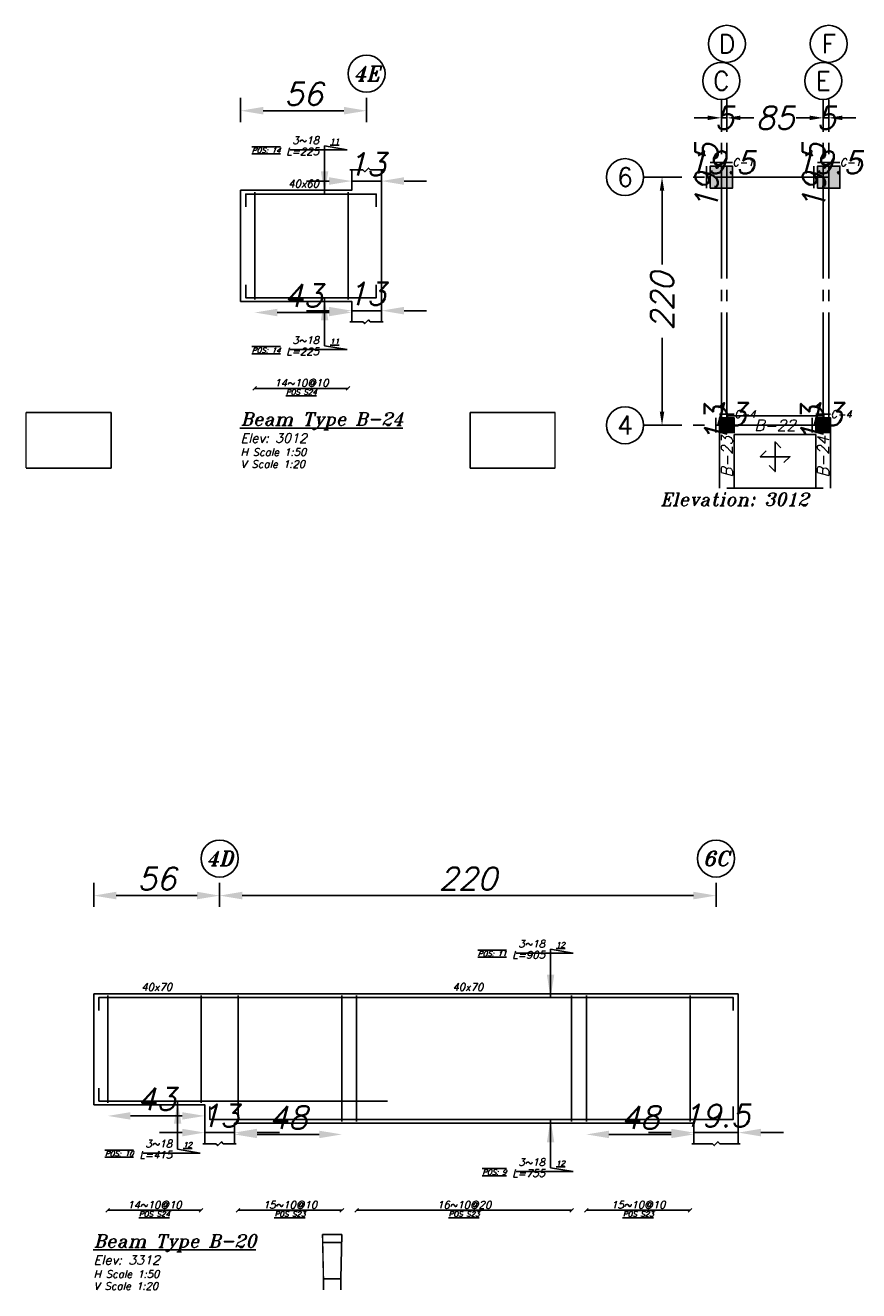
# Model space of a CAD drawing. Header units: inches. Extents: x 826 to 1034, y 702 to 834.
# Tile 32 of 93: x 834 to 842, y 793 to 804. Entities that reach past the tile are written whole.
import ezdxf
from ezdxf.enums import TextEntityAlignment as Align

# ---------------------------------------------------------------- set-up
doc = ezdxf.new("R2010")
doc.units = ezdxf.units.IN
doc.header["$MEASUREMENT"] = 0
doc.linetypes.add('SAZE_Axis1', pattern=[1.2, 1, -0.1, 0, -0.1])
doc.layers.add('SAZE_DRAWINGS', color=7, linetype='Continuous')
doc.styles.add('SAZE_STYLE', font='romansp.shx', dxfattribs={"oblique": 15})
doc.styles.add('SAZE_STYLE1', font='romant.shx', dxfattribs={"oblique": 15})
doc.dimstyles.new('SAZE_DIM_STYLE', dxfattribs={"dimtxt": 0.2, "dimasz": 0.2, "dimexe": 0.1, "dimexo": 0.05, "dimgap": 0.05, "dimtad": 0, "dimzin": 0, "dimdsep": 46, "dimtxsty": 'SAZE_STYLE', "dimcen": 0.09, "dimclrd": 2, "dimclre": 2, "dimclrt": 3, "dimadec": 0, "dimazin": 0, "dimtfac": 1, "dimtdec": 4, "dimtix": 1, "dimtmove": 1, "dimatfit": 3, "dimfxl": 1, "dimtolj": 1, "dimtzin": 0, "dimarcsym": 0})

# ---------------------------------------------------------------- blocks, each defined once
blk = doc.blocks.new('*D4325')
at = {"layer": 'Defpoints', "color": 0, "transparency": 16777216}
for p in [(837.231, 802.686), (837.494, 802.686), (837.494, 802.587)]:
    blk.add_point(p, dxfattribs=at)
at = {"layer": 'SAZE_DRAWINGS', "color": 2, "lineweight": -2, "transparency": 16777216}
for p, q in [((837.031, 802.587), (836.831, 802.587)), ((837.231, 802.587), (837.494, 802.587)), ((837.694, 802.587), (837.894, 802.587))]:
    blk.add_line(p, q, dxfattribs=at)
at = {"layer": 'SAZE_DRAWINGS', "color": 2, "transparency": 16777216}
for points in [[(837.031, 802.621), (837.031, 802.554), (837.231, 802.587)], [(837.694, 802.621), (837.694, 802.554), (837.494, 802.587)]]:
    blk.add_solid(points, dxfattribs=at)
at = {"layer": 'SAZE_DRAWINGS', "color": 3, "transparency": 16777216, "insert": (837.362, 802.737), "char_height": 0.2, "attachment_point": 5, "style": 'SAZE_STYLE'}
blk.add_mtext('\\A1;13', dxfattribs=at)
blk = doc.blocks.new('*D4326')
at = {"layer": 'Defpoints', "color": 0, "transparency": 16777216}
for p in [(837.494, 801.439), (837.231, 801.341), (837.494, 801.341)]:
    blk.add_point(p, dxfattribs=at)
at = {"layer": 'SAZE_DRAWINGS', "color": 2, "lineweight": -2, "transparency": 16777216}
for p, q in [((837.031, 801.439), (836.831, 801.439)), ((837.231, 801.439), (837.494, 801.439)), ((837.694, 801.439), (837.894, 801.439))]:
    blk.add_line(p, q, dxfattribs=at)
at = {"layer": 'SAZE_DRAWINGS', "color": 2, "transparency": 16777216}
for points in [[(837.031, 801.473), (837.031, 801.406), (837.231, 801.439)], [(837.694, 801.473), (837.694, 801.406), (837.494, 801.439)]]:
    blk.add_solid(points, dxfattribs=at)
at = {"layer": 'SAZE_DRAWINGS', "color": 3, "transparency": 16777216, "insert": (837.362, 801.589), "char_height": 0.2, "attachment_point": 5, "style": 'SAZE_STYLE'}
blk.add_mtext('\\A1;13', dxfattribs=at)
blk = doc.blocks.new('*D4327')
at = {"layer": 'Defpoints', "color": 0, "transparency": 16777216}
for p in [(836.247, 803.374), (837.362, 803.374), (837.362, 803.21)]:
    blk.add_point(p, dxfattribs=at)
at = {"layer": 'SAZE_DRAWINGS', "color": 2, "lineweight": -2, "transparency": 16777216}
for p, q in [((836.247, 803.324), (836.247, 803.11)), ((837.362, 803.324), (837.362, 803.11)), ((836.447, 803.21), (837.162, 803.21))]:
    blk.add_line(p, q, dxfattribs=at)
at = {"layer": 'SAZE_DRAWINGS', "color": 2, "transparency": 16777216}
for points in [[(836.447, 803.244), (836.447, 803.177), (836.247, 803.21)], [(837.162, 803.244), (837.162, 803.177), (837.362, 803.21)]]:
    blk.add_solid(points, dxfattribs=at)
at = {"layer": 'SAZE_DRAWINGS', "color": 3, "transparency": 16777216, "insert": (836.805, 803.36), "char_height": 0.2, "attachment_point": 5, "style": 'SAZE_STYLE'}
blk.add_mtext('\\A1;56', dxfattribs=at)
blk = doc.blocks.new('*D4328')
at = {"layer": 'Defpoints', "color": 0, "transparency": 16777216}
for p in [(836.372, 801.423), (837.231, 801.423), (837.231, 801.423)]:
    blk.add_point(p, dxfattribs=at)
at = {"layer": 'SAZE_DRAWINGS', "color": 2, "lineweight": -2, "transparency": 16777216}
blk.add_line((836.572, 801.423), (837.031, 801.423), dxfattribs=at)
at = {"layer": 'SAZE_DRAWINGS', "color": 2, "transparency": 16777216}
for points in [[(836.572, 801.456), (836.572, 801.39), (836.372, 801.423)], [(837.031, 801.456), (837.031, 801.39), (837.231, 801.423)]]:
    blk.add_solid(points, dxfattribs=at)
at = {"layer": 'SAZE_DRAWINGS', "color": 3, "transparency": 16777216, "insert": (836.802, 801.573), "char_height": 0.2, "attachment_point": 5, "style": 'SAZE_STYLE'}
blk.add_mtext('\\A1;43', dxfattribs=at)
blk = doc.blocks.new('*D4329')
at = {"layer": 'Defpoints', "color": 0, "transparency": 16777216}
for p in [(840.504, 803.311), (840.553, 803.311), (840.553, 803.147)]:
    blk.add_point(p, dxfattribs=at)
at = {"layer": 'SAZE_DRAWINGS', "color": 2, "lineweight": -2, "transparency": 16777216}
for p, q in [((840.384, 803.147), (840.264, 803.147)), ((840.504, 803.147), (840.553, 803.147)), ((840.673, 803.147), (840.793, 803.147))]:
    blk.add_line(p, q, dxfattribs=at)
at = {"layer": 'SAZE_DRAWINGS', "color": 2, "transparency": 16777216}
for points in [[(840.384, 803.167), (840.384, 803.127), (840.504, 803.147)], [(840.673, 803.167), (840.673, 803.127), (840.553, 803.147)]]:
    blk.add_solid(points, dxfattribs=at)
at = {"layer": 'SAZE_DRAWINGS', "color": 3, "transparency": 16777216, "insert": (840.529, 803.147), "char_height": 0.2, "attachment_point": 5, "style": 'SAZE_STYLE'}
blk.add_mtext('\\A1;5', dxfattribs=at)
blk = doc.blocks.new('*D4330')
at = {"layer": 'Defpoints', "color": 0, "transparency": 16777216}
for p in [(840.553, 803.311), (841.406, 803.311), (841.406, 803.147)]:
    blk.add_point(p, dxfattribs=at)
at = {"layer": 'SAZE_DRAWINGS', "color": 2, "lineweight": -2, "transparency": 16777216}
for p, q in [((840.673, 803.147), (840.756, 803.147)), ((841.286, 803.147), (841.204, 803.147))]:
    blk.add_line(p, q, dxfattribs=at)
at = {"layer": 'SAZE_DRAWINGS', "color": 2, "transparency": 16777216}
for points in [[(840.673, 803.167), (840.673, 803.127), (840.553, 803.147)], [(841.286, 803.167), (841.286, 803.127), (841.406, 803.147)]]:
    blk.add_solid(points, dxfattribs=at)
at = {"layer": 'SAZE_DRAWINGS', "color": 3, "transparency": 16777216, "insert": (840.98, 803.147), "char_height": 0.2, "attachment_point": 5, "style": 'SAZE_STYLE'}
blk.add_mtext('\\A1;85', dxfattribs=at)
blk = doc.blocks.new('*D4331')
at = {"layer": 'Defpoints', "color": 0, "transparency": 16777216}
for p in [(841.406, 803.311), (841.455, 803.311), (841.455, 803.147)]:
    blk.add_point(p, dxfattribs=at)
at = {"layer": 'SAZE_DRAWINGS', "color": 2, "lineweight": -2, "transparency": 16777216}
for p, q in [((841.286, 803.147), (841.166, 803.147)), ((841.406, 803.147), (841.455, 803.147)), ((841.575, 803.147), (841.695, 803.147))]:
    blk.add_line(p, q, dxfattribs=at)
at = {"layer": 'SAZE_DRAWINGS', "color": 2, "transparency": 16777216}
for points in [[(841.286, 803.167), (841.286, 803.127), (841.406, 803.147)], [(841.575, 803.167), (841.575, 803.127), (841.455, 803.147)]]:
    blk.add_solid(points, dxfattribs=at)
at = {"layer": 'SAZE_DRAWINGS', "color": 3, "transparency": 16777216, "insert": (841.431, 803.147), "char_height": 0.2, "attachment_point": 5, "style": 'SAZE_STYLE'}
blk.add_mtext('\\A1;5', dxfattribs=at)
blk = doc.blocks.new('*D4332')
at = {"layer": 'Defpoints', "color": 0, "transparency": 16777216}
for p in [(839.815, 802.622), (839.979, 802.622), (839.815, 800.425)]:
    blk.add_point(p, dxfattribs=at)
at = {"layer": 'SAZE_DRAWINGS', "color": 2, "lineweight": -2, "transparency": 16777216}
for p, q in [((839.979, 802.502), (839.979, 801.847)), ((839.979, 800.545), (839.979, 801.199))]:
    blk.add_line(p, q, dxfattribs=at)
at = {"layer": 'SAZE_DRAWINGS', "color": 2, "transparency": 16777216}
for points in [[(839.959, 802.502), (839.999, 802.502), (839.979, 802.622)], [(839.959, 800.545), (839.999, 800.545), (839.979, 800.425)]]:
    blk.add_solid(points, dxfattribs=at)
at = {"layer": 'SAZE_DRAWINGS', "color": 3, "transparency": 16777216, "insert": (839.979, 801.523), "char_height": 0.2, "attachment_point": 5, "rotation": 90, "style": 'SAZE_STYLE'}
blk.add_mtext('\\A1;220', dxfattribs=at)
blk = doc.blocks.new('SAZE-REC-COL')
at = {"layer": 'SAZE_DRAWINGS'}
h = blk.add_hatch(color=0, dxfattribs=at)
h.dxf.hatch_style = 1
h.paths.add_polyline_path([(-0.5, -0.5), (0.5, -0.5), (0.5, 0.5), (-0.5, 0.5)])
at = {"layer": 'SAZE_DRAWINGS', "color": 0}
blk.add_lwpolyline([(-0.5, -0.5), (0.5, -0.5), (0.5, 0.5), (-0.5, 0.5)], close=True, dxfattribs=at)
blk = doc.blocks.new('*D4333')
at = {"layer": 'Defpoints', "color": 0, "transparency": 16777216}
for p in [(841.357, 802.72), (841.554, 802.753), (841.554, 802.72)]:
    blk.add_point(p, dxfattribs=at)
at = {"layer": 'SAZE_DRAWINGS', "color": 2, "lineweight": -2, "transparency": 16777216}
blk.add_line((841.357, 802.753), (841.554, 802.753), dxfattribs=at)
at = {"layer": 'SAZE_DRAWINGS', "color": 3, "transparency": 16777216, "insert": (841.455, 802.753), "char_height": 0.2, "attachment_point": 5, "style": 'SAZE_STYLE'}
blk.add_mtext('\\A1;19.5', dxfattribs=at)
blk = doc.blocks.new('*D4334')
at = {"layer": 'Defpoints', "color": 0, "transparency": 16777216}
for p in [(841.324, 802.72), (841.357, 802.72), (841.357, 802.524)]:
    blk.add_point(p, dxfattribs=at)
at = {"layer": 'SAZE_DRAWINGS', "color": 2, "lineweight": -2, "transparency": 16777216}
blk.add_line((841.324, 802.524), (841.324, 802.72), dxfattribs=at)
at = {"layer": 'SAZE_DRAWINGS', "color": 3, "transparency": 16777216, "insert": (841.324, 802.622), "char_height": 0.2, "attachment_point": 5, "rotation": 90, "style": 'SAZE_STYLE'}
blk.add_mtext('\\A1;19.5', dxfattribs=at)
blk = doc.blocks.new('*D4335')
at = {"layer": 'Defpoints', "color": 0, "transparency": 16777216}
for p in [(840.406, 802.72), (840.603, 802.753), (840.603, 802.72)]:
    blk.add_point(p, dxfattribs=at)
at = {"layer": 'SAZE_DRAWINGS', "color": 2, "lineweight": -2, "transparency": 16777216}
blk.add_line((840.406, 802.753), (840.603, 802.753), dxfattribs=at)
at = {"layer": 'SAZE_DRAWINGS', "color": 3, "transparency": 16777216, "insert": (840.504, 802.753), "char_height": 0.2, "attachment_point": 5, "style": 'SAZE_STYLE'}
blk.add_mtext('\\A1;19.5', dxfattribs=at)
blk = doc.blocks.new('*D4336')
at = {"layer": 'Defpoints', "color": 0, "transparency": 16777216}
for p in [(840.373, 802.72), (840.406, 802.72), (840.406, 802.524)]:
    blk.add_point(p, dxfattribs=at)
at = {"layer": 'SAZE_DRAWINGS', "color": 2, "lineweight": -2, "transparency": 16777216}
blk.add_line((840.373, 802.524), (840.373, 802.72), dxfattribs=at)
at = {"layer": 'SAZE_DRAWINGS', "color": 3, "transparency": 16777216, "insert": (840.373, 802.622), "char_height": 0.2, "attachment_point": 5, "rotation": 90, "style": 'SAZE_STYLE'}
blk.add_mtext('\\A1;19.5', dxfattribs=at)
blk = doc.blocks.new('*D4337')
at = {"layer": 'Defpoints', "color": 0, "transparency": 16777216}
for p in [(840.488, 800.49), (840.619, 800.523), (840.619, 800.49)]:
    blk.add_point(p, dxfattribs=at)
at = {"layer": 'SAZE_DRAWINGS', "color": 2, "lineweight": -2, "transparency": 16777216}
blk.add_line((840.488, 800.523), (840.619, 800.523), dxfattribs=at)
at = {"layer": 'SAZE_DRAWINGS', "color": 3, "transparency": 16777216, "insert": (840.553, 800.523), "char_height": 0.2, "attachment_point": 5, "style": 'SAZE_STYLE'}
blk.add_mtext('\\A1;13', dxfattribs=at)
blk = doc.blocks.new('*D4338')
at = {"layer": 'Defpoints', "color": 0, "transparency": 16777216}
for p in [(840.455, 800.49), (840.488, 800.49), (840.488, 800.359)]:
    blk.add_point(p, dxfattribs=at)
at = {"layer": 'SAZE_DRAWINGS', "color": 2, "lineweight": -2, "transparency": 16777216}
blk.add_line((840.455, 800.359), (840.455, 800.49), dxfattribs=at)
at = {"layer": 'SAZE_DRAWINGS', "color": 3, "transparency": 16777216, "insert": (840.455, 800.425), "char_height": 0.2, "attachment_point": 5, "rotation": 90, "style": 'SAZE_STYLE'}
blk.add_mtext('\\A1;13', dxfattribs=at)
blk = doc.blocks.new('*D4339')
at = {"layer": 'Defpoints', "color": 0, "transparency": 16777216}
for p in [(841.34, 800.49), (841.472, 800.523), (841.472, 800.49)]:
    blk.add_point(p, dxfattribs=at)
at = {"layer": 'SAZE_DRAWINGS', "color": 2, "lineweight": -2, "transparency": 16777216}
blk.add_line((841.34, 800.523), (841.472, 800.523), dxfattribs=at)
at = {"layer": 'SAZE_DRAWINGS', "color": 3, "transparency": 16777216, "insert": (841.406, 800.523), "char_height": 0.2, "attachment_point": 5, "style": 'SAZE_STYLE'}
blk.add_mtext('\\A1;13', dxfattribs=at)
blk = doc.blocks.new('*D4340')
at = {"layer": 'Defpoints', "color": 0, "transparency": 16777216}
for p in [(841.308, 800.49), (841.34, 800.49), (841.34, 800.359)]:
    blk.add_point(p, dxfattribs=at)
at = {"layer": 'SAZE_DRAWINGS', "color": 2, "lineweight": -2, "transparency": 16777216}
blk.add_line((841.308, 800.359), (841.308, 800.49), dxfattribs=at)
at = {"layer": 'SAZE_DRAWINGS', "color": 3, "transparency": 16777216, "insert": (841.308, 800.425), "char_height": 0.2, "attachment_point": 5, "rotation": 90, "style": 'SAZE_STYLE'}
blk.add_mtext('\\A1;13', dxfattribs=at)
blk = doc.blocks.new('*D4361')
at = {"layer": 'Defpoints', "color": 0, "transparency": 16777216}
for p in [(836.193, 794.16), (835.93, 794.062), (836.193, 794.062)]:
    blk.add_point(p, dxfattribs=at)
at = {"layer": 'SAZE_DRAWINGS', "color": 2, "lineweight": -2, "transparency": 16777216}
for p, q in [((835.73, 794.16), (835.53, 794.16)), ((835.93, 794.16), (836.193, 794.16)), ((836.393, 794.16), (836.593, 794.16))]:
    blk.add_line(p, q, dxfattribs=at)
at = {"layer": 'SAZE_DRAWINGS', "color": 2, "transparency": 16777216}
for points in [[(835.73, 794.194), (835.73, 794.127), (835.93, 794.16)], [(836.393, 794.194), (836.393, 794.127), (836.193, 794.16)]]:
    blk.add_solid(points, dxfattribs=at)
at = {"layer": 'SAZE_DRAWINGS', "color": 3, "transparency": 16777216, "insert": (836.061, 794.31), "char_height": 0.2, "attachment_point": 5, "style": 'SAZE_STYLE'}
blk.add_mtext('\\A1;13', dxfattribs=at)
blk = doc.blocks.new('*D4362')
at = {"layer": 'Defpoints', "color": 0, "transparency": 16777216}
for p in [(840.654, 794.16), (840.26, 794.062), (840.654, 794.062)]:
    blk.add_point(p, dxfattribs=at)
at = {"layer": 'SAZE_DRAWINGS', "color": 2, "lineweight": -2, "transparency": 16777216}
for p, q in [((840.06, 794.16), (839.86, 794.16)), ((840.26, 794.16), (840.654, 794.16)), ((840.854, 794.16), (841.054, 794.16))]:
    blk.add_line(p, q, dxfattribs=at)
at = {"layer": 'SAZE_DRAWINGS', "color": 2, "transparency": 16777216}
for points in [[(840.06, 794.194), (840.06, 794.127), (840.26, 794.16)], [(840.854, 794.194), (840.854, 794.127), (840.654, 794.16)]]:
    blk.add_solid(points, dxfattribs=at)
at = {"layer": 'SAZE_DRAWINGS', "color": 3, "transparency": 16777216, "insert": (840.457, 794.31), "char_height": 0.2, "attachment_point": 5, "style": 'SAZE_STYLE'}
blk.add_mtext('\\A1;19.5', dxfattribs=at)
blk = doc.blocks.new('*D4363')
at = {"layer": 'Defpoints', "color": 0, "transparency": 16777216}
for p in [(834.946, 796.423), (836.061, 796.423), (836.061, 796.259)]:
    blk.add_point(p, dxfattribs=at)
at = {"layer": 'SAZE_DRAWINGS', "color": 2, "lineweight": -2, "transparency": 16777216}
for p, q in [((834.946, 796.373), (834.946, 796.159)), ((836.061, 796.373), (836.061, 796.159)), ((835.146, 796.259), (835.861, 796.259))]:
    blk.add_line(p, q, dxfattribs=at)
at = {"layer": 'SAZE_DRAWINGS', "color": 2, "transparency": 16777216}
for points in [[(835.146, 796.293), (835.146, 796.226), (834.946, 796.259)], [(835.861, 796.293), (835.861, 796.226), (836.061, 796.259)]]:
    blk.add_solid(points, dxfattribs=at)
at = {"layer": 'SAZE_DRAWINGS', "color": 3, "transparency": 16777216, "insert": (835.504, 796.409), "char_height": 0.2, "attachment_point": 5, "style": 'SAZE_STYLE'}
blk.add_mtext('\\A1;56', dxfattribs=at)
blk = doc.blocks.new('*D4364')
at = {"layer": 'Defpoints', "color": 0, "transparency": 16777216}
for p in [(836.061, 796.423), (840.457, 796.423), (840.457, 796.259)]:
    blk.add_point(p, dxfattribs=at)
at = {"layer": 'SAZE_DRAWINGS', "color": 2, "lineweight": -2, "transparency": 16777216}
for p, q in [((836.061, 796.373), (836.061, 796.159)), ((840.457, 796.373), (840.457, 796.159)), ((836.261, 796.259), (840.257, 796.259))]:
    blk.add_line(p, q, dxfattribs=at)
at = {"layer": 'SAZE_DRAWINGS', "color": 2, "transparency": 16777216}
for points in [[(836.261, 796.293), (836.261, 796.226), (836.061, 796.259)], [(840.257, 796.293), (840.257, 796.226), (840.457, 796.259)]]:
    blk.add_solid(points, dxfattribs=at)
at = {"layer": 'SAZE_DRAWINGS', "color": 3, "transparency": 16777216, "insert": (838.259, 796.409), "char_height": 0.2, "attachment_point": 5, "style": 'SAZE_STYLE'}
blk.add_mtext('\\A1;220', dxfattribs=at)
blk = doc.blocks.new('*D4365')
at = {"layer": 'Defpoints', "color": 0, "transparency": 16777216}
for p in [(835.071, 794.308), (835.93, 794.308), (835.93, 794.308)]:
    blk.add_point(p, dxfattribs=at)
at = {"layer": 'SAZE_DRAWINGS', "color": 2, "lineweight": -2, "transparency": 16777216}
blk.add_line((835.271, 794.308), (835.73, 794.308), dxfattribs=at)
at = {"layer": 'SAZE_DRAWINGS', "color": 2, "transparency": 16777216}
for points in [[(835.271, 794.341), (835.271, 794.275), (835.071, 794.308)], [(835.73, 794.341), (835.73, 794.275), (835.93, 794.308)]]:
    blk.add_solid(points, dxfattribs=at)
at = {"layer": 'SAZE_DRAWINGS', "color": 3, "transparency": 16777216, "insert": (835.501, 794.458), "char_height": 0.2, "attachment_point": 5, "style": 'SAZE_STYLE'}
blk.add_mtext('\\A1;43', dxfattribs=at)
blk = doc.blocks.new('*D4366')
at = {"layer": 'Defpoints', "color": 0, "transparency": 16777216}
for p in [(836.193, 794.144), (837.144, 794.144), (837.144, 794.144)]:
    blk.add_point(p, dxfattribs=at)
at = {"layer": 'SAZE_DRAWINGS', "color": 2, "lineweight": -2, "transparency": 16777216}
blk.add_line((836.393, 794.144), (836.944, 794.144), dxfattribs=at)
at = {"layer": 'SAZE_DRAWINGS', "color": 2, "transparency": 16777216}
for points in [[(836.393, 794.177), (836.393, 794.111), (836.193, 794.144)], [(836.944, 794.177), (836.944, 794.111), (837.144, 794.144)]]:
    blk.add_solid(points, dxfattribs=at)
at = {"layer": 'SAZE_DRAWINGS', "color": 3, "transparency": 16777216, "insert": (836.668, 794.294), "char_height": 0.2, "attachment_point": 5, "style": 'SAZE_STYLE'}
blk.add_mtext('\\A1;48', dxfattribs=at)
blk = doc.blocks.new('*D4367')
at = {"layer": 'Defpoints', "color": 0, "transparency": 16777216}
for p in [(839.309, 794.144), (840.26, 794.144), (840.26, 794.144)]:
    blk.add_point(p, dxfattribs=at)
at = {"layer": 'SAZE_DRAWINGS', "color": 2, "lineweight": -2, "transparency": 16777216}
blk.add_line((839.509, 794.144), (840.06, 794.144), dxfattribs=at)
at = {"layer": 'SAZE_DRAWINGS', "color": 2, "transparency": 16777216}
for points in [[(839.509, 794.177), (839.509, 794.111), (839.309, 794.144)], [(840.06, 794.177), (840.06, 794.111), (840.26, 794.144)]]:
    blk.add_solid(points, dxfattribs=at)
at = {"layer": 'SAZE_DRAWINGS', "color": 3, "transparency": 16777216, "insert": (839.785, 794.294), "char_height": 0.2, "attachment_point": 5, "style": 'SAZE_STYLE'}
blk.add_mtext('\\A1;48', dxfattribs=at)

msp = doc.modelspace()

# ---------------------------------------------------------------- linework, layer by layer
at = {"layer": 'SAZE_DRAWINGS', "color": 8, "linetype": 'SAZE_Axis1'}
for p, q in [((840.5041, 800.4246), (840.5041, 803.3107)), ((840.5533, 800.4246), (840.5533, 803.3107)), ((841.406, 800.4246), (841.406, 803.3107)), ((841.4552, 800.4246), (841.4552, 803.3107)), ((841.4552, 802.6219), (839.8154, 802.6219)), ((841.4552, 800.4246), (839.8154, 800.4246))]:
    msp.add_line(p, q, dxfattribs=at)
at = {"layer": 'SAZE_DRAWINGS', "color": 3}
for p, q in [((840.5533, 800.5066), (841.406, 800.5066)), ((840.4877, 799.8671), (840.4877, 800.4246)), ((841.4716, 799.8671), (841.4716, 800.4246)), ((840.6189, 799.8671), (840.6189, 800.3427)), ((840.6189, 800.3427), (841.3404, 800.3427)), ((841.3404, 799.8671), (841.3404, 800.3427)), ((840.5533, 799.8671), (841.406, 799.8671))]:
    msp.add_line(p, q, dxfattribs=at)
at = {"layer": 'SAZE_DRAWINGS', "color": 3, "linetype": 'Continuous'}
for points in [[(836.2474, 802.5053), (837.2313, 802.5053), (837.2313, 802.6857)], [(837.4937, 801.3411), (837.4937, 802.6857)], [(836.2474, 801.5214), (836.2474, 802.5053)], [(836.2474, 801.5214), (837.2313, 801.5214), (837.2313, 801.3411)], [(834.9463, 794.4065), (834.9463, 795.3903)], [(834.9463, 795.3903), (840.6538, 795.3903)], [(840.6538, 794.0621), (840.6538, 795.3903)], [(834.9463, 794.4065), (835.9302, 794.4065), (835.9302, 794.0621)], [(836.1925, 794.0621), (836.1925, 794.2425), (840.2603, 794.2425), (840.2603, 794.0621)]]:
    msp.add_lwpolyline(points, dxfattribs=at)
at = {"layer": 'SAZE_DRAWINGS', "color": 8}
for points in [[(837.2149, 802.6857), (837.3297, 802.6857), (837.3461, 802.6693), (837.3789, 802.7021), (837.3953, 802.6857), (837.5101, 802.6857)], [(837.2149, 801.3411), (837.3297, 801.3411), (837.3461, 801.3247), (837.3789, 801.3575), (837.3953, 801.3411), (837.5101, 801.3411)], [(834.3472, 800.5376), (835.0996, 800.5376)], [(835.0996, 800.0456), (835.0996, 800.5376)], [(838.2789, 800.0456), (838.2789, 800.5376)], [(838.2789, 800.5376), (839.0312, 800.5376)], [(841.0321, 800.2246), (840.9797, 800.2771), (840.9797, 800.0147), (840.9272, 800.0672)], [(840.901, 800.1984), (840.8485, 800.1459), (841.1108, 800.1459), (841.0584, 800.0934)], [(834.3472, 800.0456), (835.0996, 800.0456)], [(838.2789, 800.0456), (839.0312, 800.0456)], [(835.9138, 794.0621), (836.0285, 794.0621), (836.0449, 794.0457), (836.0777, 794.0785), (836.0941, 794.0621), (836.2089, 794.0621)], [(840.2439, 794.0621), (840.4243, 794.0621), (840.4407, 794.0457), (840.4734, 794.0785), (840.4898, 794.0621), (840.6702, 794.0621)], [(836.9722, 793.2586), (837.1421, 793.2586)], [(837.1333, 792.8662), (837.1421, 793.2586)], [(836.9738, 793.1883), (837.1405, 793.1883)], [(836.981, 792.8662), (837.1333, 792.8662)], [(837.1333, 792.7667), (837.1333, 792.8662)]]:
    msp.add_lwpolyline(points, dxfattribs=at)
at = {"layer": 'SAZE_DRAWINGS', "color": 6, "linetype": 'Continuous'}
for points in [[(836.2934, 802.3577), (836.2934, 802.4725), (837.4478, 802.4725), (837.4478, 802.3577)], [(836.2934, 801.669), (836.2934, 801.5542), (837.4478, 801.5542), (837.4478, 801.669)], [(834.9922, 795.2427), (834.9922, 795.3575), (840.6079, 795.3575), (840.6079, 795.2427)], [(834.9922, 794.554), (834.9922, 794.4393), (837.5484, 794.4393)], [(835.9761, 794.3901), (835.9761, 794.2753), (840.6079, 794.2753), (840.6079, 794.3901)]]:
    msp.add_lwpolyline(points, dxfattribs=at)
at = {"layer": 'SAZE_DRAWINGS', "color": 4, "linetype": 'Continuous'}
for points in [[(836.3721, 801.5378), (836.3721, 802.4889)], [(837.1985, 801.5378), (837.1985, 802.4889)], [(835.0709, 794.4229), (835.0709, 795.3739)], [(835.8974, 794.4229), (835.8974, 795.3739)], [(836.2253, 794.2589), (836.2253, 795.3739)], [(837.1436, 794.2589), (837.1436, 795.3739)], [(837.2748, 794.2589), (837.2748, 795.3739)], [(839.178, 794.2589), (839.178, 795.3739)], [(839.3092, 794.2589), (839.3092, 795.3739)], [(840.2275, 794.2589), (840.2275, 795.3739)]]:
    msp.add_lwpolyline(points, dxfattribs=at)
at = {"layer": 'SAZE_DRAWINGS', "color": 1}
for points in [[(836.3557, 800.7343), (836.3885, 800.7671)], [(836.3721, 800.7507), (837.1985, 800.7507)], [(837.1821, 800.7343), (837.2149, 800.7671)], [(835.0545, 793.4554), (835.0873, 793.4882)], [(835.0709, 793.4718), (835.8974, 793.4718)], [(835.881, 793.4554), (835.9138, 793.4882)], [(836.2089, 793.4554), (836.2417, 793.4882)], [(836.2253, 793.4718), (837.1436, 793.4718)], [(837.1272, 793.4554), (837.16, 793.4882)], [(837.2584, 793.4554), (837.2912, 793.4882)], [(837.2748, 793.4718), (839.178, 793.4718)], [(839.1616, 793.4554), (839.1944, 793.4882)], [(839.2928, 793.4554), (839.3256, 793.4882)], [(839.3092, 793.4718), (840.2275, 793.4718)], [(840.2111, 793.4554), (840.2439, 793.4882)]]:
    msp.add_lwpolyline(points, dxfattribs=at)
at = {"layer": 'SAZE_DRAWINGS', "color": 1, "const_width": 0.0131}
for points in [[(834.3472, 800.0456), (834.3472, 800.5376)], [(839.0312, 800.0456), (839.0312, 800.5376)], [(836.981, 792.7667), (836.981, 792.8662), (836.9722, 793.2586)]]:
    msp.add_lwpolyline(points, dxfattribs=at)
at = {"layer": 'SAZE_DRAWINGS', "color": 2}
for centre in [(840.5533, 803.8026), (841.4552, 803.8026), (840.5041, 803.4746), (841.406, 803.4746), (839.6514, 802.6219), (839.6514, 800.4246)]:
    msp.add_circle(centre, 0.164, dxfattribs=at)
for centre in [(837.3625, 803.5384), (836.0613, 796.5874), (840.4571, 796.5874)]:
    msp.add_ellipse(centre, major_axis=(0.164, 0), ratio=1, dxfattribs=at)

# ---------------------------------------------------------------- block references
at = {"layer": 'SAZE_DRAWINGS', "color": 8}
for p, xscale, yscale, zscale in [((840.5041, 802.6219), 0.1967738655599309, 0.1967738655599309, 0.1967738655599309), ((841.4552, 802.6219), 0.1967738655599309, 0.1967738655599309, 0.1967738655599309), ((840.5533, 800.4246), 0.131182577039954, 0.131182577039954, 0.131182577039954), ((841.406, 800.4246), 0.131182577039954, 0.131182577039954, 0.131182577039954)]:
    msp.add_blockref('SAZE-REC-COL', p, dxfattribs=dict(at, xscale=xscale, yscale=yscale, zscale=zscale))

# ---------------------------------------------------------------- texts
at = {"layer": 'SAZE_DRAWINGS', "color": 3, "style": 'SAZE_STYLE'}
for s, p in [('D', (840.5533, 803.8026)), ('F', (841.4552, 803.8026)), ('C', (840.5041, 803.4746)), ('E', (841.406, 803.4746)), ('6', (839.6514, 802.6219)), ('4', (839.6514, 800.4246))]:
    msp.add_text(s, height=0.164, dxfattribs=at).set_placement(p, align=Align.MIDDLE_CENTER)
at = {"layer": 'SAZE_DRAWINGS', "color": 3, "style": 'SAZE_STYLE1', "oblique": 15}
for s, p in [('4E', (837.3625, 803.5384)), ('4D', (836.0613, 796.5874)), ('6C', (840.4571, 796.5874))]:
    msp.add_text(s, height=0.13118, dxfattribs=at).set_placement(p, align=Align.MIDDLE_CENTER)
at = {"layer": 'SAZE_DRAWINGS', "color": 3, "style": 'SAZE_STYLE', "oblique": 15}
for s, p in [('C-1', (840.6025, 802.7203)), ('C-1', (841.5536, 802.7203)), ('C-4', (840.6189, 800.4902)), ('C-4', (841.4716, 800.4902))]:
    msp.add_text(s, height=0.06559, dxfattribs=at).set_placement(p)
at = {"layer": 'SAZE_DRAWINGS', "color": 2, "style": 'SAZE_STYLE1', "oblique": 15}
for s, p in [('40x60', (836.805, 802.5643)), ('40x70', (835.5038, 795.4494)), ('40x70', (838.2592, 795.4494))]:
    msp.add_text(s, height=0.06559, dxfattribs=at).set_placement(p, align=Align.MIDDLE_CENTER)
at = {"layer": 'SAZE_DRAWINGS', "color": 3, "style": 'SAZE_STYLE', "oblique": 15}
for s, p in [('14~10@10', (836.7853, 800.7671)), ('14~10@10', (835.4841, 793.4882)), ('15~10@10', (836.6845, 793.4882)), ('16~10@20', (838.2264, 793.4882)), ('15~10@10', (839.7683, 793.4882))]:
    msp.add_text(s, height=0.06559, dxfattribs=at).set_placement(p, align=Align.CENTER)
at = {"layer": 'SAZE_DRAWINGS', "color": 2, "style": 'SAZE_STYLE', "oblique": 15}
for s, p in [('%%U%%OPOS S24', (836.7854, 800.7409)), ('%%U%%OPOS S24', (835.4842, 793.4619)), ('%%U%%OPOS S23', (836.6845, 793.4619)), ('%%U%%OPOS S23', (838.2265, 793.4619)), ('%%U%%OPOS S23', (839.7684, 793.4619))]:
    msp.add_text(s, height=0.045914, dxfattribs=at).set_placement(p, align=Align.TOP_CENTER)
at = {"layer": 'SAZE_DRAWINGS', "color": 4, "style": 'SAZE_STYLE1', "oblique": 15}
for s, p in [('%%UBeam Type B-24', (836.2474, 800.4228)), ('%%UBeam Type B-20', (834.9463, 793.1438))]:
    msp.add_text(s, height=0.114785, dxfattribs=at).set_placement(p)
for s, height, p in [('B-22', 0.09839, (840.9797, 800.4246)), ('Elevation: 3012', 0.114785, (840.6199, 799.7687))]:
    msp.add_text(s, height=height, dxfattribs=at).set_placement(p, align=Align.MIDDLE_CENTER)
at = {"layer": 'SAZE_DRAWINGS', "color": 2, "style": 'SAZE_STYLE1', "oblique": 15}
for s, height, p in [('Elev: 3012', 0.08199, (836.2474, 800.2697)), ('H Scale 1:50', 0.065591, (836.2474, 800.1534)), ('V Scale 1:20', 0.065591, (836.2474, 800.0472)), ('Elev: 3312', 0.08199, (834.9463, 792.9908)), ('H Scale 1:50', 0.065591, (834.9463, 792.8744)), ('V Scale 1:20', 0.065591, (834.9463, 792.7682))]:
    msp.add_text(s, height=height, dxfattribs=at).set_placement(p)
at = {"layer": 'SAZE_DRAWINGS', "color": 4, "style": 'SAZE_STYLE1', "oblique": 15}
for s, p in [('B-23', (840.5533, 800.1459)), ('B-24', (841.406, 800.1459))]:
    msp.add_text(s, height=0.09839, rotation=90, dxfattribs=at).set_placement(p, align=Align.MIDDLE_CENTER)
at = {"layer": 'SAZE_DRAWINGS', "color": 3, "char_height": 0.06559, "attachment_point": 9, "style": 'SAZE_STYLE'}
for insert in [(836.9416, 802.9152), (836.9416, 801.1443), (838.9426, 795.8003), (835.6405, 794.0293), (838.9426, 793.8653)]:
    msp.add_mtext('\\A1;3~18', dxfattribs=dict(at, insert=insert))
at = {"layer": 'SAZE_DRAWINGS', "color": 2, "style": 'SAZE_STYLE'}
for s, insert, char_height, attachment_point in [('{\\L11}', (837.04, 802.9152), 0.04591, 7), ('{\\Q20;\\L\\OPOS: 14}', (836.5993, 802.8825), 0.045914, 3), ('L=225', (836.9416, 802.8825), 0.06559, 3), ('{\\L11}', (837.04, 801.1443), 0.04591, 7), ('{\\Q20;\\L\\OPOS: 14}', (836.5993, 801.1115), 0.045914, 3), ('L=225', (836.9416, 801.1115), 0.06559, 3), ('{\\Q20;\\L\\OPOS: 11}', (838.6003, 795.7675), 0.045914, 3), ('{\\L12}', (839.041, 795.8003), 0.04591, 7), ('L=905', (838.9426, 795.7675), 0.06559, 3), ('{\\Q20;\\L\\OPOS: 10}', (835.2982, 793.9965), 0.045914, 3), ('L=415', (835.6405, 793.9965), 0.06559, 3), ('{\\L12}', (835.7388, 794.0293), 0.04591, 7), ('{\\L12}', (839.041, 793.8653), 0.04591, 7), ('{\\Q20;\\L\\OPOS: 9}', (838.6003, 793.8325), 0.045914, 3), ('L=755', (838.9426, 793.8325), 0.06559, 3)]:
    msp.add_mtext(s, dxfattribs=dict(at, insert=insert, char_height=char_height, attachment_point=attachment_point))

# ---------------------------------------------------------------- dimensions: what is measured, and where the dimension line sits
at = {"layer": 'SAZE_DRAWINGS', "color": 2}
for base, p1, p2, override, picture, middle in [((837.3625, 803.2104), (836.2474, 803.3744), (837.3625, 803.3744), {"dimtxt": 0.2, "dimasz": 0.2, "dimgap": 0.05, "dimtad": 1, "dimdec": 1, "dimlfac": 50, "dimrnd": 1, "dimzin": 8, "dimclrd": 2, "dimclre": 2, "dimclrt": 3}, '*D4327', (836.805, 803.3604)), ((837.4937, 802.5873), (837.2313, 802.6857), (837.4937, 802.6857), {"dimtxt": 0.2, "dimasz": 0.2, "dimgap": 0.05, "dimtad": 1, "dimdec": 1, "dimlfac": 50, "dimrnd": 0.5, "dimzin": 8, "dimse1": 1, "dimse2": 1, "dimclrd": 2, "dimclre": 2, "dimclrt": 3}, '*D4325', (837.3625, 802.7373)), ((837.4937, 801.4394), (837.2313, 801.3411), (837.4937, 801.3411), {"dimtxt": 0.2, "dimasz": 0.2, "dimgap": 0.05, "dimtad": 1, "dimdec": 1, "dimlfac": 50, "dimrnd": 0.5, "dimzin": 8, "dimse1": 1, "dimse2": 1, "dimclrd": 2, "dimclre": 2, "dimclrt": 3}, '*D4326', (837.3625, 801.5894)), ((837.2313, 801.423), (836.3721, 801.423), (837.2313, 801.423), {"dimtxt": 0.2, "dimasz": 0.2, "dimgap": 0.05, "dimtad": 1, "dimdec": 1, "dimlfac": 50, "dimrnd": 1, "dimzin": 8, "dimse1": 1, "dimse2": 1, "dimclrd": 2, "dimclre": 2, "dimclrt": 3}, '*D4328', (836.8017, 801.573)), ((836.06133, 796.25941), (834.94628, 796.42339), (836.06133, 796.42339), {"dimtxt": 0.2, "dimasz": 0.2, "dimgap": 0.05, "dimtad": 1, "dimdec": 1, "dimlfac": 50, "dimrnd": 1, "dimzin": 8, "dimclrd": 2, "dimclre": 2, "dimclrt": 3}, '*D4363', (835.50381, 796.40941)), ((840.4571, 796.2594), (836.0613, 796.4234), (840.4571, 796.4234), {"dimtxt": 0.2, "dimasz": 0.2, "dimgap": 0.05, "dimtad": 1, "dimdec": 1, "dimlfac": 50, "dimrnd": 1, "dimzin": 8, "dimclrd": 2, "dimclre": 2, "dimclrt": 3}, '*D4364', (838.2592, 796.4094)), ((835.9302, 794.3081), (835.0709, 794.3081), (835.9302, 794.3081), {"dimtxt": 0.2, "dimasz": 0.2, "dimgap": 0.05, "dimtad": 1, "dimdec": 1, "dimlfac": 50, "dimrnd": 1, "dimzin": 8, "dimse1": 1, "dimse2": 1, "dimclrd": 2, "dimclre": 2, "dimclrt": 3}, '*D4365', (835.5005, 794.4581)), ((836.1925, 794.1605), (835.9302, 794.0621), (836.1925, 794.0621), {"dimtxt": 0.2, "dimasz": 0.2, "dimgap": 0.05, "dimtad": 1, "dimdec": 1, "dimlfac": 50, "dimrnd": 0.5, "dimzin": 8, "dimse1": 1, "dimse2": 1, "dimclrd": 2, "dimclre": 2, "dimclrt": 3}, '*D4361', (836.0613, 794.3105)), ((840.6538, 794.1605), (840.2603, 794.0621), (840.6538, 794.0621), {"dimtxt": 0.2, "dimasz": 0.2, "dimgap": 0.05, "dimtad": 1, "dimdec": 1, "dimlfac": 50, "dimrnd": 0.5, "dimzin": 8, "dimse1": 1, "dimse2": 1, "dimclrd": 2, "dimclre": 2, "dimclrt": 3}, '*D4362', (840.4571, 794.3105)), ((837.1436, 794.1441), (836.1925, 794.1441), (837.1436, 794.1441), {"dimtxt": 0.2, "dimasz": 0.2, "dimgap": 0.05, "dimtad": 1, "dimdec": 1, "dimlfac": 50, "dimrnd": 1, "dimzin": 8, "dimse1": 1, "dimse2": 1, "dimclrd": 2, "dimclre": 2, "dimclrt": 3}, '*D4366', (836.6681, 794.2941)), ((840.2603, 794.1441), (839.3092, 794.1441), (840.2603, 794.1441), {"dimtxt": 0.2, "dimasz": 0.2, "dimgap": 0.05, "dimtad": 1, "dimdec": 1, "dimlfac": 50, "dimrnd": 1, "dimzin": 8, "dimse1": 1, "dimse2": 1, "dimclrd": 2, "dimclre": 2, "dimclrt": 3}, '*D4367', (839.7847, 794.2941))]:
    dim = msp.add_linear_dim(base=base, p1=p1, p2=p2, dimstyle='SAZE_DIM_STYLE', override=override, dxfattribs=at)
    dim.commit()
    dim.dimension.update_dxf_attribs({"geometry": picture, "text_midpoint": middle})
at = {"layer": 'SAZE_DRAWINGS', "color": 3}
for p1, p2, override, picture, middle in [((840.5041, 803.3107), (840.5533, 803.3107), {"dimtxt": 0.2, "dimasz": 0.12, "dimgap": 0.05, "dimdec": 1, "dimlfac": 100, "dimrnd": 0.5, "dimzin": 8, "dimse1": 1, "dimse2": 1, "dimclrd": 2, "dimclre": 2, "dimclrt": 3}, '*D4329', (840.5287, 803.1467)), ((840.5533, 803.3107), (841.406, 803.3107), {"dimtxt": 0.2, "dimasz": 0.12, "dimgap": 0.05, "dimdec": 1, "dimlfac": 100, "dimrnd": 1, "dimzin": 8, "dimse1": 1, "dimse2": 1, "dimclrd": 2, "dimclre": 2, "dimclrt": 3}, '*D4330', (840.9797, 803.1467)), ((841.406, 803.3107), (841.4552, 803.3107), {"dimtxt": 0.2, "dimasz": 0.12, "dimgap": 0.05, "dimdec": 1, "dimlfac": 100, "dimrnd": 0.5, "dimzin": 8, "dimse1": 1, "dimse2": 1, "dimclrd": 2, "dimclre": 2, "dimclrt": 3}, '*D4331', (841.4306, 803.1467)), ((839.8154, 800.4246), (839.8154, 802.6219), {"dimtxt": 0.2, "dimasz": 0.12, "dimgap": 0.05, "dimdec": 1, "dimlfac": 100, "dimrnd": 1, "dimzin": 8, "dimse1": 1, "dimse2": 1, "dimclrd": 2, "dimclre": 2, "dimclrt": 3}, '*D4332', (839.9794, 801.5233))]:
    dim = msp.add_aligned_dim(p1=p1, p2=p2, distance=-0.164, dimstyle='SAZE_DIM_STYLE', override=override, dxfattribs=at)
    dim.commit()
    dim.dimension.update_dxf_attribs({"geometry": picture, "text_midpoint": middle})
for base, p1, p2, picture, middle in [((840.6025, 802.7531), (840.4057, 802.7203), (840.6025, 802.7203), '*D4335', (840.5041, 802.7531)), ((841.5536, 802.7531), (841.3568, 802.7203), (841.5536, 802.7203), '*D4333', (841.4552, 802.7531)), ((840.6189, 800.523), (840.4877, 800.4902), (840.6189, 800.4902), '*D4337', (840.5533, 800.523)), ((841.4716, 800.523), (841.3404, 800.4902), (841.4716, 800.4902), '*D4339', (841.406, 800.523))]:
    dim = msp.add_linear_dim(base=base, p1=p1, p2=p2, dimstyle='SAZE_DIM_STYLE', override={"dimtxt": 0.2, "dimasz": 0, "dimexe": 0.05, "dimgap": 0.05, "dimdec": 1, "dimlfac": 100, "dimrnd": 0.5, "dimzin": 8, "dimse1": 1, "dimse2": 1, "dimclrd": 2, "dimclre": 2, "dimclrt": 3}, dxfattribs=at)
    dim.commit()
    dim.dimension.update_dxf_attribs({"geometry": picture, "text_midpoint": middle})
for base, p1, p2, picture, middle in [((840.3729, 802.7203), (840.4057, 802.5236), (840.4057, 802.7203), '*D4336', (840.3729, 802.6219)), ((841.324, 802.7203), (841.3568, 802.5236), (841.3568, 802.7203), '*D4334', (841.324, 802.6219)), ((840.4549, 800.4902), (840.4877, 800.3591), (840.4877, 800.4902), '*D4338', (840.4549, 800.4246)), ((841.3076, 800.4902), (841.3404, 800.3591), (841.3404, 800.4902), '*D4340', (841.3076, 800.4246))]:
    dim = msp.add_linear_dim(base=base, p1=p1, p2=p2, angle=90, dimstyle='SAZE_DIM_STYLE', override={"dimtxt": 0.2, "dimasz": 0, "dimexe": 0.05, "dimgap": 0.05, "dimdec": 1, "dimlfac": 100, "dimrnd": 0.5, "dimzin": 8, "dimse1": 1, "dimse2": 1, "dimclrd": 2, "dimclre": 2, "dimclrt": 3}, dxfattribs=at)
    dim.commit()
    dim.dimension.update_dxf_attribs({"geometry": picture, "text_midpoint": middle})

# ---------------------------------------------------------------- leaders
at = {"layer": 'SAZE_DRAWINGS', "color": 2, "annotation_type": 0, "has_hookline": 1, "hookline_direction": 1, "text_width": 0.2553}
for points in [[(836.9908, 802.4725), (836.9908, 802.8989), (837.1916, 802.8652), (836.9916, 802.8652)], [(836.9908, 801.5542), (836.9908, 801.1279), (837.1916, 801.0943), (836.9916, 801.0943)], [(838.9918, 795.3575), (838.9918, 795.7839), (839.1926, 795.7503), (838.9926, 795.7503)], [(835.6896, 794.4393), (835.6896, 794.0129), (835.8905, 793.9793), (835.6905, 793.9793)], [(838.9918, 794.2753), (838.9918, 793.8489), (839.1926, 793.8153), (838.9926, 793.8153)]]:
    msp.add_leader(points, dimstyle='SAZE_DIM_STYLE', override={"dimasz": 0.2, "dimgap": 0.05, "dimtad": 1, "dimclrd": 2}, dxfattribs=at)

doc.saveas('drawing.dxf')
